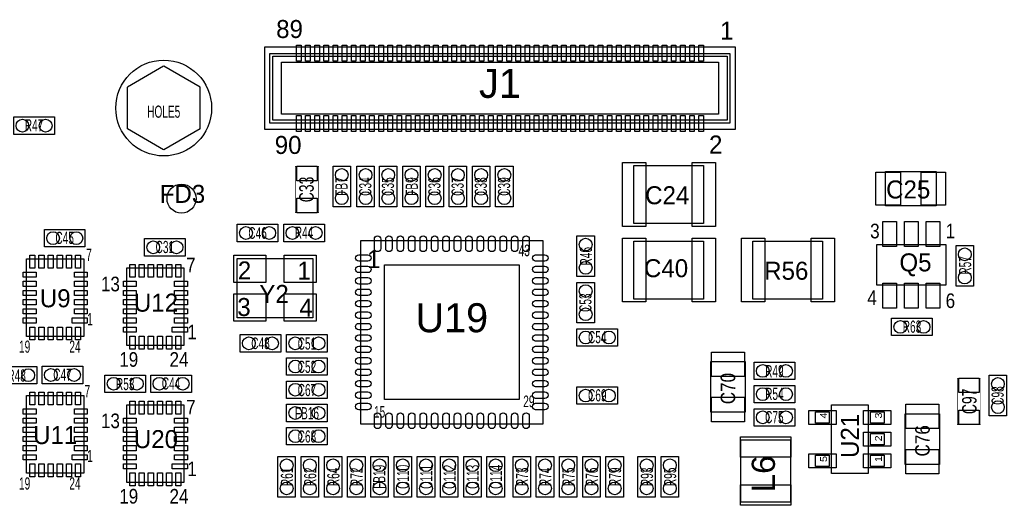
# Model space of a CAD drawing. Extents: x 12 to 131, y 89 to 179.
# Tile 3 of 7: x 41 to 84, y 115 to 136. Entities that reach past the tile are written whole.
import ezdxf
from ezdxf.enums import TextEntityAlignment as Align

# ---------------------------------------------------------------- set-up
doc = ezdxf.new("R2010")
doc.units = 0
for name, color, linetype in [('PG_ASSEMBLY_TOP', 253, 'CONTINUOUS'), ('PIN_BOTTOM', 211, 'CONTINUOUS'), ('PIN_TOP', 173, 'CONTINUOUS'), ('RD_ASSEMBLY_TOP', 2, 'CONTINUOUS')]:
    doc.layers.add(name, color=color, linetype=linetype)

msp = doc.modelspace()

# ---------------------------------------------------------------- linework, layer by layer
at = {"layer": 'PG_ASSEMBLY_TOP'}
for points in [[(71.828406, 135.251698), (51.228498, 135.251698), (51.228498, 131.671822), (71.828406, 131.671822), (71.828406, 135.251698)], [(71.59244, 131.93776), (51.464464, 131.93776), (51.464464, 134.98576), (71.59244, 134.98576), (71.59244, 131.93776)], [(71.46544, 132.06476), (51.591464, 132.06476), (51.591464, 134.85876), (71.46544, 134.85876), (71.46544, 132.06476), (71.33844, 132.06476)], [(46.817788, 134.42188), (45.234098, 133.50748)], [(48.409098, 133.50748), (46.825154, 134.42188)], [(71.08444, 132.31876), (51.972464, 132.31876), (51.972464, 134.60476), (71.08444, 134.60476), (71.08444, 132.31876)], [(45.234098, 131.67868), (45.234098, 133.50748)], [(48.409098, 131.67868), (48.409098, 133.50748)], [(42.036492, 131.441698), (40.258492, 131.441698), (40.258492, 132.203698), (42.036492, 132.203698), (42.036492, 131.441698)], [(46.817788, 130.76428), (45.234098, 131.67868)], [(48.409098, 131.67868), (46.825408, 130.76428)], [(54.991, 130.048), (54.991, 128.27), (54.229, 128.27), (54.229, 130.048), (54.991, 130.048)], [(56.0324, 130.048), (56.0324, 128.27), (55.2704, 128.27), (55.2704, 130.048), (56.0324, 130.048)], [(57.023, 130.048), (57.023, 128.27), (56.261, 128.27), (56.261, 130.048), (57.023, 130.048)], [(57.277, 128.27), (57.277, 130.048), (58.039, 130.048), (58.039, 128.27), (57.277, 128.27)], [(59.055, 130.048), (59.055, 128.27), (58.293, 128.27), (58.293, 130.048), (59.055, 130.048)], [(60.071, 130.048), (60.071, 128.27), (59.309, 128.27), (59.309, 130.048), (60.071, 130.048)], [(61.087, 130.048), (61.087, 128.27), (60.325, 128.27), (60.325, 130.048), (61.087, 130.048)], [(62.103, 130.048), (62.103, 128.27), (61.341, 128.27), (61.341, 130.048), (62.103, 130.048)], [(78.3971, 129.81178), (80.6069, 129.81178), (80.6069, 128.31318), (78.3971, 128.31318), (78.3971, 129.81178)], [(50.038, 127.508), (51.816, 127.508), (51.816, 126.746), (50.038, 126.746), (50.038, 127.508)], [(53.848, 126.746), (52.07, 126.746), (52.07, 127.508), (53.848, 127.508), (53.848, 126.746)], [(43.377104, 126.520194), (41.599104, 126.520194), (41.599104, 127.282194), (43.377104, 127.282194), (43.377104, 126.520194)], [(47.759112, 126.120398), (45.981112, 126.120398), (45.981112, 126.882398), (47.759112, 126.882398), (47.759112, 126.120398)], [(55.4228, 118.7831), (63.4238, 118.7831), (63.4238, 126.7841), (55.4228, 126.7841), (55.4228, 118.7831)], [(64.897, 125.222), (64.897, 127), (65.659, 127), (65.659, 125.222), (64.897, 125.222)], [(81.052416, 126.61011), (78.002384, 126.61011), (78.002384, 124.86005), (81.052416, 124.86005), (81.052416, 126.61011)], [(81.4832, 124.79528), (81.4832, 126.57328), (82.2452, 126.57328), (82.2452, 124.79528), (81.4832, 124.79528)], [(43.324526, 126.001018), (43.324526, 122.600974), (40.824658, 122.600974), (40.824658, 126.001018), (43.324526, 126.001018)], [(47.706534, 125.601222), (47.706534, 122.201178), (45.206666, 122.201178), (45.206666, 125.601222), (47.706534, 125.601222)], [(65.659, 124.968), (65.659, 123.19), (64.897, 123.19), (64.897, 124.968), (65.659, 124.968)], [(80.4418, 122.63628), (78.6638, 122.63628), (78.6638, 123.39828), (80.4418, 123.39828), (80.4418, 122.63628)], [(66.675, 122.174), (64.897, 122.174), (64.897, 122.936), (66.675, 122.936), (66.675, 122.174)], [(51.943, 121.92), (50.165, 121.92), (50.165, 122.682), (51.943, 122.682), (51.943, 121.92)], [(52.197, 122.682), (53.975, 122.682), (53.975, 121.92), (52.197, 121.92), (52.197, 122.682)], [(52.197, 121.666), (53.975, 121.666), (53.975, 120.904), (52.197, 120.904), (52.197, 121.666)], [(70.7517, 119.2911), (70.7517, 121.5009), (72.2503, 121.5009), (72.2503, 119.2911), (70.7517, 119.2911)], [(72.644, 121.47296), (74.422, 121.47296), (74.422, 120.71096), (72.644, 120.71096), (72.644, 121.47296)], [(39.497, 121.287032), (41.275, 121.287032), (41.275, 120.525032), (39.497, 120.525032), (39.497, 121.287032)], [(43.2816, 120.534938), (41.5036, 120.534938), (41.5036, 121.296938), (43.2816, 121.296938), (43.2816, 120.534938)], [(44.2468, 120.91289), (46.0248, 120.91289), (46.0248, 120.15089), (44.2468, 120.15089), (44.2468, 120.91289)], [(48.0314, 120.15089), (46.2534, 120.15089), (46.2534, 120.91289), (48.0314, 120.91289), (48.0314, 120.15089)], [(52.197, 120.65), (53.975, 120.65), (53.975, 119.888), (52.197, 119.888), (52.197, 120.65)], [(83.693, 120.904), (83.693, 119.126), (82.931, 119.126), (82.931, 120.904), (83.693, 120.904)], [(66.675, 119.634), (64.897, 119.634), (64.897, 120.396), (66.675, 120.396), (66.675, 119.634)], [(74.422, 119.69496), (72.644, 119.69496), (72.644, 120.45696), (74.422, 120.45696), (74.422, 119.69496)], [(43.324526, 120.015762), (43.324526, 116.615718), (40.824658, 116.615718), (40.824658, 120.015762), (43.324526, 120.015762)], [(47.706534, 119.615712), (47.706534, 116.215668), (45.206666, 116.215668), (45.206666, 119.615712), (47.706534, 119.615712)], [(52.197, 119.634), (53.975, 119.634), (53.975, 118.872), (52.197, 118.872), (52.197, 119.634)], [(74.422, 118.67896), (72.644, 118.67896), (72.644, 119.44096), (74.422, 119.44096), (74.422, 118.67896)], [(79.2607, 117.0051), (79.2607, 119.2149), (80.7593, 119.2149), (80.7593, 117.0051), (79.2607, 117.0051)], [(52.197, 118.618), (53.975, 118.618), (53.975, 117.856), (52.197, 117.856), (52.197, 118.618)], [(74.252074, 115.36299), (74.252074, 118.06301), (72.05218, 118.06301), (72.05218, 115.36299), (74.252074, 115.36299)], [(51.816, 115.57), (51.816, 117.348), (52.578, 117.348), (52.578, 115.57), (51.816, 115.57)], [(52.832, 115.57), (52.832, 117.348), (53.594, 117.348), (53.594, 115.57), (52.832, 115.57)], [(53.848, 115.57), (53.848, 117.348), (54.61, 117.348), (54.61, 115.57), (53.848, 115.57)], [(54.864, 115.57), (54.864, 117.348), (55.626, 117.348), (55.626, 115.57), (54.864, 115.57)], [(56.642, 117.348), (56.642, 115.57), (55.88, 115.57), (55.88, 117.348), (56.642, 117.348)], [(56.896, 115.57), (56.896, 117.348), (57.658, 117.348), (57.658, 115.57), (56.896, 115.57)], [(57.912, 115.57), (57.912, 117.348), (58.674, 117.348), (58.674, 115.57), (57.912, 115.57)], [(58.928, 115.57), (58.928, 117.348), (59.69, 117.348), (59.69, 115.57), (58.928, 115.57)], [(59.944, 115.57), (59.944, 117.348), (60.706, 117.348), (60.706, 115.57), (59.944, 115.57)], [(60.96, 115.57), (60.96, 117.348), (61.722, 117.348), (61.722, 115.57), (60.96, 115.57)], [(62.103, 115.57), (62.103, 117.348), (62.865, 117.348), (62.865, 115.57), (62.103, 115.57)], [(63.119, 115.57), (63.119, 117.348), (63.881, 117.348), (63.881, 115.57), (63.119, 115.57)], [(64.135, 115.57), (64.135, 117.348), (64.897, 117.348), (64.897, 115.57), (64.135, 115.57)], [(65.151, 115.57), (65.151, 117.348), (65.913, 117.348), (65.913, 115.57), (65.151, 115.57)], [(66.167, 115.57), (66.167, 117.348), (66.929, 117.348), (66.929, 115.57), (66.167, 115.57)], [(67.564, 115.57), (67.564, 117.348), (68.326, 117.348), (68.326, 115.57), (67.564, 115.57)], [(68.58, 115.57), (68.58, 117.348), (69.342, 117.348), (69.342, 115.57), (68.58, 115.57)]]:
    msp.add_lwpolyline(points, dxfattribs=at)
for points in [[(70.4342, 130.07848), (70.4342, 127.53848), (67.3862, 127.53848), (67.3862, 130.07848)], [(70.4342, 126.77648), (70.4342, 124.23648), (67.3862, 124.23648), (67.3862, 126.77648)], [(75.6412, 126.77648), (75.6412, 124.23648), (72.5932, 124.23648), (72.5932, 126.77648)], [(53.34, 126.0094), (53.34, 123.4186), (50.038, 123.4186), (50.038, 126.0094)], [(75.935078, 118.810024), (75.334876, 118.810024), (75.334876, 119.309896), (75.935078, 119.309896)], [(77.6351, 116.609876), (76.0349, 116.609876), (76.0349, 119.610124), (77.6351, 119.610124)], [(78.335124, 118.810024), (77.734922, 118.810024), (77.734922, 119.309896), (78.335124, 119.309896)], [(78.335124, 117.860064), (77.734922, 117.860064), (77.734922, 118.359936), (78.335124, 118.359936)], [(75.935078, 116.910104), (75.334876, 116.910104), (75.334876, 117.409976), (75.935078, 117.409976)], [(78.335124, 116.910104), (77.734922, 116.910104), (77.734922, 117.409976), (78.335124, 117.409976)]]:
    msp.add_lwpolyline(points, close=True, dxfattribs=at)
at = {"layer": 'PG_ASSEMBLY_TOP', "const_width": 0.0254}
for points in [[(52.578, 128.016), (52.578, 130.048), (53.594, 130.048), (53.594, 128.016), (52.578, 128.016)], [(82.55, 120.777), (82.55, 118.745), (81.534, 118.745), (81.534, 120.777), (82.55, 120.777)]]:
    msp.add_lwpolyline(points, dxfattribs=at)
at = {"layer": 'PIN_BOTTOM'}
msp.add_circle((46.821598, 132.59308), 2.0955, dxfattribs=at)
at = {"layer": 'PIN_TOP'}
for points in [[(52.828317, 135.351774), (52.828317, 134.65175), (52.628419, 134.65175), (52.628419, 135.351774)], [(53.228367, 135.351774), (53.228367, 134.65175), (53.028469, 134.65175), (53.028469, 135.351774)], [(53.628417, 135.351774), (53.628417, 134.65175), (53.428519, 134.65175), (53.428519, 135.351774)], [(54.028467, 135.351774), (54.028467, 134.65175), (53.828569, 134.65175), (53.828569, 135.351774)], [(54.428517, 135.351774), (54.428517, 134.65175), (54.228619, 134.65175), (54.228619, 135.351774)], [(54.828313, 135.351774), (54.828313, 134.65175), (54.628415, 134.65175), (54.628415, 135.351774)], [(55.228363, 135.351774), (55.228363, 134.65175), (55.028465, 134.65175), (55.028465, 135.351774)], [(55.628413, 135.351774), (55.628413, 134.65175), (55.428515, 134.65175), (55.428515, 135.351774)], [(56.028463, 135.351774), (56.028463, 134.65175), (55.828565, 134.65175), (55.828565, 135.351774)], [(56.428513, 135.351774), (56.428513, 134.65175), (56.228615, 134.65175), (56.228615, 135.351774)], [(56.828309, 135.351774), (56.828309, 134.65175), (56.628411, 134.65175), (56.628411, 135.351774)], [(57.228359, 135.351774), (57.228359, 134.65175), (57.028461, 134.65175), (57.028461, 135.351774)], [(57.628409, 135.351774), (57.628409, 134.65175), (57.428511, 134.65175), (57.428511, 135.351774)], [(58.028459, 135.351774), (58.028459, 134.65175), (57.828561, 134.65175), (57.828561, 135.351774)], [(58.428509, 135.351774), (58.428509, 134.65175), (58.228611, 134.65175), (58.228611, 135.351774)], [(58.828305, 135.351774), (58.828305, 134.65175), (58.628407, 134.65175), (58.628407, 135.351774)], [(59.228355, 135.351774), (59.228355, 134.65175), (59.028457, 134.65175), (59.028457, 135.351774)], [(59.628405, 135.351774), (59.628405, 134.65175), (59.428507, 134.65175), (59.428507, 135.351774)], [(60.028455, 135.351774), (60.028455, 134.65175), (59.828557, 134.65175), (59.828557, 135.351774)], [(60.428505, 135.351774), (60.428505, 134.65175), (60.228607, 134.65175), (60.228607, 135.351774)], [(60.828301, 135.351774), (60.828301, 134.65175), (60.628403, 134.65175), (60.628403, 135.351774)], [(61.228351, 135.351774), (61.228351, 134.65175), (61.028453, 134.65175), (61.028453, 135.351774)], [(61.628401, 135.351774), (61.628401, 134.65175), (61.428503, 134.65175), (61.428503, 135.351774)], [(62.028451, 135.351774), (62.028451, 134.65175), (61.828553, 134.65175), (61.828553, 135.351774)], [(62.428501, 135.351774), (62.428501, 134.65175), (62.228603, 134.65175), (62.228603, 135.351774)], [(62.828297, 135.351774), (62.828297, 134.65175), (62.628399, 134.65175), (62.628399, 135.351774)], [(63.228347, 135.351774), (63.228347, 134.65175), (63.028449, 134.65175), (63.028449, 135.351774)], [(63.628397, 135.351774), (63.628397, 134.65175), (63.428499, 134.65175), (63.428499, 135.351774)], [(64.028447, 135.351774), (64.028447, 134.65175), (63.828549, 134.65175), (63.828549, 135.351774)], [(64.428497, 135.351774), (64.428497, 134.65175), (64.228599, 134.65175), (64.228599, 135.351774)], [(64.828293, 135.351774), (64.828293, 134.65175), (64.628395, 134.65175), (64.628395, 135.351774)], [(65.228343, 135.351774), (65.228343, 134.65175), (65.028445, 134.65175), (65.028445, 135.351774)], [(65.628393, 135.351774), (65.628393, 134.65175), (65.428495, 134.65175), (65.428495, 135.351774)], [(66.028443, 135.351774), (66.028443, 134.65175), (65.828545, 134.65175), (65.828545, 135.351774)], [(66.428493, 135.351774), (66.428493, 134.65175), (66.228595, 134.65175), (66.228595, 135.351774)], [(66.828289, 135.351774), (66.828289, 134.65175), (66.628391, 134.65175), (66.628391, 135.351774)], [(67.228339, 135.351774), (67.228339, 134.65175), (67.028441, 134.65175), (67.028441, 135.351774)], [(67.628389, 135.351774), (67.628389, 134.65175), (67.428491, 134.65175), (67.428491, 135.351774)], [(68.028439, 135.351774), (68.028439, 134.65175), (67.828541, 134.65175), (67.828541, 135.351774)], [(68.428489, 135.351774), (68.428489, 134.65175), (68.228591, 134.65175), (68.228591, 135.351774)], [(68.828285, 135.351774), (68.828285, 134.65175), (68.628387, 134.65175), (68.628387, 135.351774)], [(69.228335, 135.351774), (69.228335, 134.65175), (69.028437, 134.65175), (69.028437, 135.351774)], [(69.628385, 135.351774), (69.628385, 134.65175), (69.428487, 134.65175), (69.428487, 135.351774)], [(70.028435, 135.351774), (70.028435, 134.65175), (69.828537, 134.65175), (69.828537, 135.351774)], [(70.428485, 135.351774), (70.428485, 134.65175), (70.228587, 134.65175), (70.228587, 135.351774)], [(52.828317, 132.27177), (52.828317, 131.571746), (52.628419, 131.571746), (52.628419, 132.27177)], [(53.228367, 132.27177), (53.228367, 131.571746), (53.028469, 131.571746), (53.028469, 132.27177)], [(53.628417, 132.27177), (53.628417, 131.571746), (53.428519, 131.571746), (53.428519, 132.27177)], [(54.028467, 132.27177), (54.028467, 131.571746), (53.828569, 131.571746), (53.828569, 132.27177)], [(54.428517, 132.27177), (54.428517, 131.571746), (54.228619, 131.571746), (54.228619, 132.27177)], [(54.828313, 132.27177), (54.828313, 131.571746), (54.628415, 131.571746), (54.628415, 132.27177)], [(55.228363, 132.27177), (55.228363, 131.571746), (55.028465, 131.571746), (55.028465, 132.27177)], [(55.628413, 132.27177), (55.628413, 131.571746), (55.428515, 131.571746), (55.428515, 132.27177)], [(56.028463, 132.27177), (56.028463, 131.571746), (55.828565, 131.571746), (55.828565, 132.27177)], [(56.428513, 132.27177), (56.428513, 131.571746), (56.228615, 131.571746), (56.228615, 132.27177)], [(56.828309, 132.27177), (56.828309, 131.571746), (56.628411, 131.571746), (56.628411, 132.27177)], [(57.228359, 132.27177), (57.228359, 131.571746), (57.028461, 131.571746), (57.028461, 132.27177)], [(57.628409, 132.27177), (57.628409, 131.571746), (57.428511, 131.571746), (57.428511, 132.27177)], [(58.028459, 132.27177), (58.028459, 131.571746), (57.828561, 131.571746), (57.828561, 132.27177)], [(58.428509, 132.27177), (58.428509, 131.571746), (58.228611, 131.571746), (58.228611, 132.27177)], [(58.828305, 132.27177), (58.828305, 131.571746), (58.628407, 131.571746), (58.628407, 132.27177)], [(59.228355, 132.27177), (59.228355, 131.571746), (59.028457, 131.571746), (59.028457, 132.27177)], [(59.628405, 132.27177), (59.628405, 131.571746), (59.428507, 131.571746), (59.428507, 132.27177)], [(60.028455, 132.27177), (60.028455, 131.571746), (59.828557, 131.571746), (59.828557, 132.27177)], [(60.428505, 132.27177), (60.428505, 131.571746), (60.228607, 131.571746), (60.228607, 132.27177)], [(60.828301, 132.27177), (60.828301, 131.571746), (60.628403, 131.571746), (60.628403, 132.27177)], [(61.228351, 132.27177), (61.228351, 131.571746), (61.028453, 131.571746), (61.028453, 132.27177)], [(61.628401, 132.27177), (61.628401, 131.571746), (61.428503, 131.571746), (61.428503, 132.27177)], [(62.028451, 132.27177), (62.028451, 131.571746), (61.828553, 131.571746), (61.828553, 132.27177)], [(62.428501, 132.27177), (62.428501, 131.571746), (62.228603, 131.571746), (62.228603, 132.27177)], [(62.828297, 132.27177), (62.828297, 131.571746), (62.628399, 131.571746), (62.628399, 132.27177)], [(63.228347, 132.27177), (63.228347, 131.571746), (63.028449, 131.571746), (63.028449, 132.27177)], [(63.628397, 132.27177), (63.628397, 131.571746), (63.428499, 131.571746), (63.428499, 132.27177)], [(64.028447, 132.27177), (64.028447, 131.571746), (63.828549, 131.571746), (63.828549, 132.27177)], [(64.428497, 132.27177), (64.428497, 131.571746), (64.228599, 131.571746), (64.228599, 132.27177)], [(64.828293, 132.27177), (64.828293, 131.571746), (64.628395, 131.571746), (64.628395, 132.27177)], [(65.228343, 132.27177), (65.228343, 131.571746), (65.028445, 131.571746), (65.028445, 132.27177)], [(65.628393, 132.27177), (65.628393, 131.571746), (65.428495, 131.571746), (65.428495, 132.27177)], [(66.028443, 132.27177), (66.028443, 131.571746), (65.828545, 131.571746), (65.828545, 132.27177)], [(66.428493, 132.27177), (66.428493, 131.571746), (66.228595, 131.571746), (66.228595, 132.27177)], [(66.828289, 132.27177), (66.828289, 131.571746), (66.628391, 131.571746), (66.628391, 132.27177)], [(67.228339, 132.27177), (67.228339, 131.571746), (67.028441, 131.571746), (67.028441, 132.27177)], [(67.628389, 132.27177), (67.628389, 131.571746), (67.428491, 131.571746), (67.428491, 132.27177)], [(68.028439, 132.27177), (68.028439, 131.571746), (67.828541, 131.571746), (67.828541, 132.27177)], [(68.428489, 132.27177), (68.428489, 131.571746), (68.228591, 131.571746), (68.228591, 132.27177)], [(68.828285, 132.27177), (68.828285, 131.571746), (68.628387, 131.571746), (68.628387, 132.27177)], [(69.228335, 132.27177), (69.228335, 131.571746), (69.028437, 131.571746), (69.028437, 132.27177)], [(69.628385, 132.27177), (69.628385, 131.571746), (69.428487, 131.571746), (69.428487, 132.27177)], [(70.028435, 132.27177), (70.028435, 131.571746), (69.828537, 131.571746), (69.828537, 132.27177)], [(70.428485, 132.27177), (70.428485, 131.571746), (70.228587, 131.571746), (70.228587, 132.27177)], [(67.9069, 130.20548), (67.9069, 127.41148), (66.8909, 127.41148), (66.8909, 130.20548)], [(70.9549, 130.20548), (70.9549, 127.41148), (69.9389, 127.41148), (69.9389, 130.20548)], [(52.6415, 130.048), (53.5305, 130.048), (53.5305, 129.413), (52.6415, 129.413)], [(77.978, 128.33858), (77.978, 129.78638), (79.0448, 129.78638), (79.0448, 128.33858)], [(79.9592, 128.33858), (79.9592, 129.78638), (81.026, 129.78638), (81.026, 128.33858)], [(52.6415, 128.651), (53.5305, 128.651), (53.5305, 128.016), (52.6415, 128.016)], [(78.87716, 127.635), (78.87716, 126.53518), (78.27772, 126.53518), (78.27772, 127.635)], [(79.82712, 127.635), (79.82712, 126.53518), (79.22768, 126.53518), (79.22768, 127.635)], [(80.77708, 127.635), (80.77708, 126.53518), (80.17764, 126.53518), (80.17764, 127.635)], [(67.9069, 126.90348), (67.9069, 124.10948), (66.8909, 124.10948), (66.8909, 126.90348)], [(70.9549, 126.90348), (70.9549, 124.10948), (69.9389, 124.10948), (69.9389, 126.90348)], [(73.1139, 126.90348), (73.1139, 124.10948), (72.0979, 124.10948), (72.0979, 126.90348)], [(76.1619, 126.90348), (76.1619, 124.10948), (75.1459, 124.10948), (75.1459, 126.90348)], [(41.187116, 126.151005), (41.187116, 125.587887), (40.962072, 125.587887), (40.962072, 126.151005)], [(41.587166, 126.151005), (41.587166, 125.587887), (41.362122, 125.587887), (41.362122, 126.151005)], [(41.987216, 126.151005), (41.987216, 125.587887), (41.762172, 125.587887), (41.762172, 126.151005)], [(42.387012, 126.151005), (42.387012, 125.587887), (42.161968, 125.587887), (42.161968, 126.151005)], [(42.787062, 126.151005), (42.787062, 125.587887), (42.562018, 125.587887), (42.562018, 126.151005)], [(43.187112, 126.151005), (43.187112, 125.587887), (42.962068, 125.587887), (42.962068, 126.151005)], [(51.2826, 126.1618), (51.2826, 124.968), (49.8856, 124.968), (49.8856, 126.1618)], [(53.4924, 126.1618), (53.4924, 124.968), (52.0954, 124.968), (52.0954, 126.1618)], [(40.674417, 125.413516), (41.237535, 125.413516), (41.237535, 125.188472), (40.674417, 125.188472)], [(43.474767, 125.188472), (42.911649, 125.188472), (42.911649, 125.413516), (43.474767, 125.413516)], [(45.569124, 125.751209), (45.569124, 125.188091), (45.34408, 125.188091), (45.34408, 125.751209)], [(45.969174, 125.751209), (45.969174, 125.188091), (45.74413, 125.188091), (45.74413, 125.751209)], [(46.369224, 125.751209), (46.369224, 125.188091), (46.14418, 125.188091), (46.14418, 125.751209)], [(46.76902, 125.751209), (46.76902, 125.188091), (46.543976, 125.188091), (46.543976, 125.751209)], [(47.16907, 125.751209), (47.16907, 125.188091), (46.944026, 125.188091), (46.944026, 125.751209)], [(47.56912, 125.751209), (47.56912, 125.188091), (47.344076, 125.188091), (47.344076, 125.751209)], [(56.4769, 119.8372), (56.4769, 125.73), (62.3697, 125.73), (62.3697, 119.8372)], [(40.674417, 125.013466), (41.237535, 125.013466), (41.237535, 124.788422), (40.674417, 124.788422)], [(43.474767, 124.788422), (42.911649, 124.788422), (42.911649, 125.013466), (43.474767, 125.013466)], [(45.056425, 125.01372), (45.619543, 125.01372), (45.619543, 124.788676), (45.056425, 124.788676)], [(47.856775, 124.788676), (47.293657, 124.788676), (47.293657, 125.01372), (47.856775, 125.01372)], [(78.87716, 124.93498), (78.87716, 123.83516), (78.27772, 123.83516), (78.27772, 124.93498)], [(79.82712, 124.93498), (79.82712, 123.83516), (79.22768, 123.83516), (79.22768, 124.93498)], [(80.77708, 124.93498), (80.77708, 123.83516), (80.17764, 123.83516), (80.17764, 124.93498)], [(40.674417, 124.613416), (41.237535, 124.613416), (41.237535, 124.388372), (40.674417, 124.388372)], [(43.474767, 124.388372), (42.911649, 124.388372), (42.911649, 124.613416), (43.474767, 124.613416)], [(45.056425, 124.61367), (45.619543, 124.61367), (45.619543, 124.388626), (45.056425, 124.388626)], [(47.856775, 124.388626), (47.293657, 124.388626), (47.293657, 124.61367), (47.856775, 124.61367)], [(40.674417, 124.21362), (41.237535, 124.21362), (41.237535, 123.988576), (40.674417, 123.988576)], [(43.474767, 123.988576), (42.911649, 123.988576), (42.911649, 124.21362), (43.474767, 124.21362)], [(45.056425, 124.21362), (45.619543, 124.21362), (45.619543, 123.988576), (45.056425, 123.988576)], [(47.856775, 123.988576), (47.293657, 123.988576), (47.293657, 124.21362), (47.856775, 124.21362)], [(51.2826, 124.46), (51.2826, 123.2662), (49.8856, 123.2662), (49.8856, 124.46)], [(53.4924, 124.46), (53.4924, 123.2662), (52.0954, 123.2662), (52.0954, 124.46)], [(40.674417, 123.81357), (41.237535, 123.81357), (41.237535, 123.588526), (40.674417, 123.588526)], [(43.474767, 123.588526), (42.911649, 123.588526), (42.911649, 123.81357), (43.474767, 123.81357)], [(45.056425, 123.813824), (45.619543, 123.813824), (45.619543, 123.58878), (45.056425, 123.58878)], [(47.856775, 123.58878), (47.293657, 123.58878), (47.293657, 123.813824), (47.856775, 123.813824)], [(40.674417, 123.41352), (41.237535, 123.41352), (41.237535, 123.188476), (40.674417, 123.188476)], [(43.47464, 123.188476), (42.8117, 123.188476), (42.8117, 123.41352), (43.47464, 123.41352)], [(45.056425, 123.413774), (45.619543, 123.413774), (45.619543, 123.18873), (45.056425, 123.18873)], [(47.856775, 123.18873), (47.293657, 123.18873), (47.293657, 123.413774), (47.856775, 123.413774)], [(40.962072, 122.45086), (40.962072, 123.013978), (41.187116, 123.013978), (41.187116, 122.45086)], [(41.362122, 122.45086), (41.362122, 123.013978), (41.587166, 123.013978), (41.587166, 122.45086)], [(41.762172, 122.45086), (41.762172, 123.013978), (41.987216, 123.013978), (41.987216, 122.45086)], [(42.161968, 122.45086), (42.161968, 123.013978), (42.387012, 123.013978), (42.387012, 122.45086)], [(42.562018, 122.45086), (42.562018, 123.013978), (42.787062, 123.013978), (42.787062, 122.45086)], [(42.962068, 122.45086), (42.962068, 123.013978), (43.187112, 123.013978), (43.187112, 122.45086)], [(45.056425, 123.013724), (45.619543, 123.013724), (45.619543, 122.78868), (45.056425, 122.78868)], [(47.856648, 122.78868), (47.193708, 122.78868), (47.193708, 123.013724), (47.856648, 123.013724)], [(45.34408, 122.051064), (45.34408, 122.614182), (45.569124, 122.614182), (45.569124, 122.051064)], [(45.74413, 122.051064), (45.74413, 122.614182), (45.969174, 122.614182), (45.969174, 122.051064)], [(46.14418, 122.051064), (46.14418, 122.614182), (46.369224, 122.614182), (46.369224, 122.051064)], [(46.543976, 122.051064), (46.543976, 122.614182), (46.76902, 122.614182), (46.76902, 122.051064)], [(46.944026, 122.051064), (46.944026, 122.614182), (47.16907, 122.614182), (47.16907, 122.051064)], [(47.344076, 122.051064), (47.344076, 122.614182), (47.56912, 122.614182), (47.56912, 122.051064)], [(72.2249, 120.8532), (70.7771, 120.8532), (70.7771, 121.92), (72.2249, 121.92)], [(82.4865, 120.142), (81.5975, 120.142), (81.5975, 120.777), (82.4865, 120.777)], [(41.187116, 120.165749), (41.187116, 119.602631), (40.962072, 119.602631), (40.962072, 120.165749)], [(41.587166, 120.165749), (41.587166, 119.602631), (41.362122, 119.602631), (41.362122, 120.165749)], [(41.987216, 120.165749), (41.987216, 119.602631), (41.762172, 119.602631), (41.762172, 120.165749)], [(42.387012, 120.165749), (42.387012, 119.602631), (42.161968, 119.602631), (42.161968, 120.165749)], [(42.787062, 120.165749), (42.787062, 119.602631), (42.562018, 119.602631), (42.562018, 120.165749)], [(43.187112, 120.165749), (43.187112, 119.602631), (42.962068, 119.602631), (42.962068, 120.165749)], [(45.569124, 119.765699), (45.569124, 119.202581), (45.34408, 119.202581), (45.34408, 119.765699)], [(45.969174, 119.765699), (45.969174, 119.202581), (45.74413, 119.202581), (45.74413, 119.765699)], [(46.369224, 119.765699), (46.369224, 119.202581), (46.14418, 119.202581), (46.14418, 119.765699)], [(46.76902, 119.765699), (46.76902, 119.202581), (46.543976, 119.202581), (46.543976, 119.765699)], [(47.16907, 119.765699), (47.16907, 119.202581), (46.944026, 119.202581), (46.944026, 119.765699)], [(47.56912, 119.765699), (47.56912, 119.202581), (47.344076, 119.202581), (47.344076, 119.765699)], [(72.2249, 118.872), (70.7771, 118.872), (70.7771, 119.9388), (72.2249, 119.9388)], [(40.674417, 119.42826), (41.237535, 119.42826), (41.237535, 119.203216), (40.674417, 119.203216)], [(43.474767, 119.203216), (42.911649, 119.203216), (42.911649, 119.42826), (43.474767, 119.42826)], [(76.232004, 118.75516), (75.038204, 118.75516), (75.038204, 119.36476), (76.232004, 119.36476)], [(78.631796, 118.75516), (77.437996, 118.75516), (77.437996, 119.36476), (78.631796, 119.36476)], [(80.7339, 118.5672), (79.2861, 118.5672), (79.2861, 119.634), (80.7339, 119.634)], [(82.4865, 118.745), (81.5975, 118.745), (81.5975, 119.38), (82.4865, 119.38)], [(40.674417, 119.02821), (41.237535, 119.02821), (41.237535, 118.803166), (40.674417, 118.803166)], [(43.474767, 118.803166), (42.911649, 118.803166), (42.911649, 119.02821), (43.474767, 119.02821)], [(45.056425, 119.02821), (45.619543, 119.02821), (45.619543, 118.803166), (45.056425, 118.803166)], [(47.856775, 118.803166), (47.293657, 118.803166), (47.293657, 119.02821), (47.856775, 119.02821)], [(40.674417, 118.62816), (41.237535, 118.62816), (41.237535, 118.403116), (40.674417, 118.403116)], [(43.474767, 118.403116), (42.911649, 118.403116), (42.911649, 118.62816), (43.474767, 118.62816)], [(45.056425, 118.62816), (45.619543, 118.62816), (45.619543, 118.403116), (45.056425, 118.403116)], [(47.856775, 118.403116), (47.293657, 118.403116), (47.293657, 118.62816), (47.856775, 118.62816)], [(40.674417, 118.228364), (41.237535, 118.228364), (41.237535, 118.00332), (40.674417, 118.00332)], [(43.474767, 118.00332), (42.911649, 118.00332), (42.911649, 118.228364), (43.474767, 118.228364)], [(45.056425, 118.22811), (45.619543, 118.22811), (45.619543, 118.003066), (45.056425, 118.003066)], [(47.856775, 118.003066), (47.293657, 118.003066), (47.293657, 118.22811), (47.856775, 118.22811)], [(74.251947, 117.313075), (72.052053, 117.313075), (72.052053, 118.212997), (74.251947, 118.212997)], [(78.631796, 117.8052), (77.437996, 117.8052), (77.437996, 118.4148), (78.631796, 118.4148)], [(40.674417, 117.828314), (41.237535, 117.828314), (41.237535, 117.60327), (40.674417, 117.60327)], [(43.474767, 117.60327), (42.911649, 117.60327), (42.911649, 117.828314), (43.474767, 117.828314)], [(45.056425, 117.828314), (45.619543, 117.828314), (45.619543, 117.60327), (45.056425, 117.60327)], [(47.856775, 117.60327), (47.293657, 117.60327), (47.293657, 117.828314), (47.856775, 117.828314)], [(80.7339, 116.586), (79.2861, 116.586), (79.2861, 117.6528), (80.7339, 117.6528)], [(40.674417, 117.428264), (41.237535, 117.428264), (41.237535, 117.20322), (40.674417, 117.20322)], [(43.47464, 117.20322), (42.8117, 117.20322), (42.8117, 117.428264), (43.47464, 117.428264)], [(45.056425, 117.428264), (45.619543, 117.428264), (45.619543, 117.20322), (45.056425, 117.20322)], [(47.856775, 117.20322), (47.293657, 117.20322), (47.293657, 117.428264), (47.856775, 117.428264)], [(76.232004, 116.85524), (75.038204, 116.85524), (75.038204, 117.46484), (76.232004, 117.46484)], [(78.631796, 116.85524), (77.437996, 116.85524), (77.437996, 117.46484), (78.631796, 117.46484)], [(40.962072, 116.465604), (40.962072, 117.028722), (41.187116, 117.028722), (41.187116, 116.465604)], [(41.362122, 116.465604), (41.362122, 117.028722), (41.587166, 117.028722), (41.587166, 116.465604)], [(41.762172, 116.465604), (41.762172, 117.028722), (41.987216, 117.028722), (41.987216, 116.465604)], [(42.161968, 116.465604), (42.161968, 117.028722), (42.387012, 117.028722), (42.387012, 116.465604)], [(42.562018, 116.465604), (42.562018, 117.028722), (42.787062, 117.028722), (42.787062, 116.465604)], [(42.962068, 116.465604), (42.962068, 117.028722), (43.187112, 117.028722), (43.187112, 116.465604)], [(45.056425, 117.028214), (45.619543, 117.028214), (45.619543, 116.80317), (45.056425, 116.80317)], [(47.856648, 116.80317), (47.193708, 116.80317), (47.193708, 117.028214), (47.856648, 117.028214)], [(45.34408, 116.065554), (45.34408, 116.628672), (45.569124, 116.628672), (45.569124, 116.065554)], [(45.74413, 116.065554), (45.74413, 116.628672), (45.969174, 116.628672), (45.969174, 116.065554)], [(46.14418, 116.065554), (46.14418, 116.628672), (46.369224, 116.628672), (46.369224, 116.065554)], [(46.543976, 116.065554), (46.543976, 116.628672), (46.76902, 116.628672), (46.76902, 116.065554)], [(46.944026, 116.065554), (46.944026, 116.628672), (47.16907, 116.628672), (47.16907, 116.065554)], [(47.344076, 116.065554), (47.344076, 116.628672), (47.56912, 116.628672), (47.56912, 116.065554)], [(74.251947, 115.213003), (72.052053, 115.213003), (72.052053, 116.112925), (74.251947, 116.112925)]]:
    msp.add_lwpolyline(points, close=True, dxfattribs=at)
for points in [[(56.31434, 126.85776), (56.31434, 126.45136, -1), (56.03494, 126.45136), (56.03494, 126.85776, -1)], [(56.81218, 126.85776), (56.81218, 126.45136, -1), (56.53278, 126.45136), (56.53278, 126.85776, -1)], [(57.31256, 126.85776), (57.31256, 126.45136, -1), (57.03316, 126.45136), (57.03316, 126.85776, -1)], [(57.81294, 126.85776), (57.81294, 126.45136, -1), (57.53354, 126.45136), (57.53354, 126.85776, -1)], [(58.31332, 126.85776), (58.31332, 126.45136, -1), (58.03392, 126.45136), (58.03392, 126.85776, -1)], [(58.8137, 126.85776), (58.8137, 126.45136, -1), (58.5343, 126.45136), (58.5343, 126.85776, -1)], [(59.31408, 126.85776), (59.31408, 126.45136, -1), (59.03468, 126.45136), (59.03468, 126.85776, -1)], [(59.81192, 126.85776), (59.81192, 126.45136, -1), (59.53252, 126.45136), (59.53252, 126.85776, -1)], [(60.3123, 126.85776), (60.3123, 126.45136, -1), (60.0329, 126.45136), (60.0329, 126.85776, -1)], [(60.81268, 126.85776), (60.81268, 126.45136, -1), (60.53328, 126.45136), (60.53328, 126.85776, -1)], [(61.31306, 126.85776), (61.31306, 126.45136, -1), (61.03366, 126.45136), (61.03366, 126.85776, -1)], [(61.81344, 126.85776), (61.81344, 126.45136, -1), (61.53404, 126.45136), (61.53404, 126.85776, -1)], [(62.31382, 126.85776), (62.31382, 126.45136, -1), (62.03442, 126.45136), (62.03442, 126.85776, -1)], [(62.81166, 126.85776), (62.81166, 126.45136, -1), (62.53226, 126.45136), (62.53226, 126.85776, -1)], [(55.75554, 125.89256), (55.34914, 125.89256, -1), (55.34914, 126.17196), (55.75554, 126.17196, -1)], [(63.49746, 125.89256), (63.09106, 125.89256, -1), (63.09106, 126.17196), (63.49746, 126.17196, -1)], [(55.75554, 125.39472), (55.34914, 125.39472, -1), (55.34914, 125.67412), (55.75554, 125.67412, -1)], [(63.49746, 125.39472), (63.09106, 125.39472, -1), (63.09106, 125.67412), (63.49746, 125.67412, -1)], [(55.75554, 124.89434), (55.34914, 124.89434, -1), (55.34914, 125.17374), (55.75554, 125.17374, -1)], [(63.49746, 124.89434), (63.09106, 124.89434, -1), (63.09106, 125.17374), (63.49746, 125.17374, -1)], [(55.75554, 124.39396), (55.34914, 124.39396, -1), (55.34914, 124.67336), (55.75554, 124.67336, -1)], [(63.49746, 124.39396), (63.09106, 124.39396, -1), (63.09106, 124.67336), (63.49746, 124.67336, -1)], [(55.75554, 123.89358), (55.34914, 123.89358, -1), (55.34914, 124.17298), (55.75554, 124.17298, -1)], [(63.49746, 123.89358), (63.09106, 123.89358, -1), (63.09106, 124.17298), (63.49746, 124.17298, -1)], [(55.75554, 123.3932), (55.34914, 123.3932, -1), (55.34914, 123.6726), (55.75554, 123.6726, -1)], [(63.49746, 123.3932), (63.09106, 123.3932, -1), (63.09106, 123.6726), (63.49746, 123.6726, -1)], [(55.75554, 122.89282), (55.34914, 122.89282, -1), (55.34914, 123.17222), (55.75554, 123.17222, -1)], [(63.49746, 122.89282), (63.09106, 122.89282, -1), (63.09106, 123.17222), (63.49746, 123.17222, -1)], [(55.75554, 122.39498), (55.34914, 122.39498, -1), (55.34914, 122.67438), (55.75554, 122.67438, -1)], [(63.49746, 122.39498), (63.09106, 122.39498, -1), (63.09106, 122.67438), (63.49746, 122.67438, -1)], [(55.75554, 121.8946), (55.34914, 121.8946, -1), (55.34914, 122.174), (55.75554, 122.174, -1)], [(63.49746, 121.8946), (63.09106, 121.8946, -1), (63.09106, 122.174), (63.49746, 122.174, -1)], [(55.75554, 121.39422), (55.34914, 121.39422, -1), (55.34914, 121.67362), (55.75554, 121.67362, -1)], [(63.49746, 121.39422), (63.09106, 121.39422, -1), (63.09106, 121.67362), (63.49746, 121.67362, -1)], [(55.75554, 120.89384), (55.34914, 120.89384, -1), (55.34914, 121.17324), (55.75554, 121.17324, -1)], [(63.49746, 120.89384), (63.09106, 120.89384, -1), (63.09106, 121.17324), (63.49746, 121.17324, -1)], [(55.75554, 120.39346), (55.34914, 120.39346, -1), (55.34914, 120.67286), (55.75554, 120.67286, -1)], [(63.49746, 120.39346), (63.09106, 120.39346, -1), (63.09106, 120.67286), (63.49746, 120.67286, -1)], [(55.75554, 119.89308), (55.34914, 119.89308, -1), (55.34914, 120.17248), (55.75554, 120.17248, -1)], [(63.49746, 119.89308), (63.09106, 119.89308, -1), (63.09106, 120.17248), (63.49746, 120.17248, -1)], [(55.75554, 119.39524), (55.34914, 119.39524, -1), (55.34914, 119.67464), (55.75554, 119.67464, -1)], [(63.49746, 119.39524), (63.09106, 119.39524, -1), (63.09106, 119.67464), (63.49746, 119.67464, -1)], [(56.31434, 119.11584), (56.31434, 118.70944, -1), (56.03494, 118.70944), (56.03494, 119.11584, -1)], [(56.81218, 119.11584), (56.81218, 118.70944, -1), (56.53278, 118.70944), (56.53278, 119.11584, -1)], [(57.31256, 119.11584), (57.31256, 118.70944, -1), (57.03316, 118.70944), (57.03316, 119.11584, -1)], [(57.81294, 119.11584), (57.81294, 118.70944, -1), (57.53354, 118.70944), (57.53354, 119.11584, -1)], [(58.31332, 119.11584), (58.31332, 118.70944, -1), (58.03392, 118.70944), (58.03392, 119.11584, -1)], [(58.8137, 119.11584), (58.8137, 118.70944, -1), (58.5343, 118.70944), (58.5343, 119.11584, -1)], [(59.31408, 119.11584), (59.31408, 118.70944, -1), (59.03468, 118.70944), (59.03468, 119.11584, -1)], [(59.81192, 119.11584), (59.81192, 118.70944, -1), (59.53252, 118.70944), (59.53252, 119.11584, -1)], [(60.3123, 119.11584), (60.3123, 118.70944, -1), (60.0329, 118.70944), (60.0329, 119.11584, -1)], [(60.81268, 119.11584), (60.81268, 118.70944, -1), (60.53328, 118.70944), (60.53328, 119.11584, -1)], [(61.31306, 119.11584), (61.31306, 118.70944, -1), (61.03366, 118.70944), (61.03366, 119.11584, -1)], [(61.81344, 119.11584), (61.81344, 118.70944, -1), (61.53404, 118.70944), (61.53404, 119.11584, -1)], [(62.31382, 119.11584), (62.31382, 118.70944, -1), (62.03442, 118.70944), (62.03442, 119.11584, -1)], [(62.81166, 119.11584), (62.81166, 118.70944, -1), (62.53226, 118.70944), (62.53226, 119.11584, -1)]]:
    msp.add_lwpolyline(points, format="xyb", close=True, dxfattribs=at)
for centre, radius in [((46.821598, 132.59308), 2.0955), ((40.639492, 131.822698), 0.2794), ((41.655492, 131.822698), 0.2794), ((54.61, 129.667), 0.2794), ((55.6514, 129.667), 0.2794), ((56.642, 129.667), 0.2794), ((57.658, 129.667), 0.2794), ((58.674, 129.667), 0.2794), ((59.69, 129.667), 0.2794), ((60.706, 129.667), 0.2794), ((61.722, 129.667), 0.2794), ((47.5996, 128.63068), 0.635), ((54.61, 128.651), 0.2794), ((55.6514, 128.651), 0.2794), ((56.642, 128.651), 0.2794), ((57.658, 128.651), 0.2794), ((58.674, 128.651), 0.2794), ((59.69, 128.651), 0.2794), ((60.706, 128.651), 0.2794), ((61.722, 128.651), 0.2794), ((41.980104, 126.901194), 0.2794), ((42.996104, 126.901194), 0.2794), ((50.419, 127.127), 0.2794), ((51.435, 127.127), 0.2794), ((52.451, 127.127), 0.2794), ((53.467, 127.127), 0.2794), ((46.362112, 126.501398), 0.2794), ((47.378112, 126.501398), 0.2794), ((65.278, 126.619), 0.2794), ((81.8642, 126.19228), 0.2794), ((65.278, 125.603), 0.2794), ((81.8642, 125.17628), 0.2794), ((65.278, 124.587), 0.2794), ((65.278, 123.571), 0.2794), ((79.0448, 123.01728), 0.2794), ((80.0608, 123.01728), 0.2794), ((65.278, 122.555), 0.2794), ((66.294, 122.555), 0.2794), ((50.546, 122.301), 0.2794), ((51.562, 122.301), 0.2794), ((52.578, 122.301), 0.2794), ((53.594, 122.301), 0.2794), ((52.578, 121.285), 0.2794), ((53.594, 121.285), 0.2794), ((40.894, 120.906032), 0.2794), ((41.8846, 120.915938), 0.2794), ((42.9006, 120.915938), 0.2794), ((73.025, 121.09196), 0.2794), ((74.041, 121.09196), 0.2794), ((44.6278, 120.53189), 0.2794), ((45.6438, 120.53189), 0.2794), ((46.6344, 120.53189), 0.2794), ((47.6504, 120.53189), 0.2794), ((83.312, 120.523), 0.2794), ((52.578, 120.269), 0.2794), ((53.594, 120.269), 0.2794), ((65.278, 120.015), 0.2794), ((66.294, 120.015), 0.2794), ((73.025, 120.07596), 0.2794), ((74.041, 120.07596), 0.2794), ((83.312, 119.507), 0.2794), ((52.578, 119.253), 0.2794), ((53.594, 119.253), 0.2794), ((73.025, 119.05996), 0.2794), ((74.041, 119.05996), 0.2794), ((52.578, 118.237), 0.2794), ((53.594, 118.237), 0.2794), ((52.197, 116.967), 0.2794), ((53.213, 116.967), 0.2794), ((54.229, 116.967), 0.2794), ((55.245, 116.967), 0.2794), ((56.261, 116.967), 0.2794), ((57.277, 116.967), 0.2794), ((58.293, 116.967), 0.2794), ((59.309, 116.967), 0.2794), ((60.325, 116.967), 0.2794), ((61.341, 116.967), 0.2794), ((62.484, 116.967), 0.2794), ((63.5, 116.967), 0.2794), ((64.516, 116.967), 0.2794), ((65.532, 116.967), 0.2794), ((66.548, 116.967), 0.2794), ((67.945, 116.967), 0.2794), ((68.961, 116.967), 0.2794), ((52.197, 115.951), 0.2794), ((53.213, 115.951), 0.2794), ((54.229, 115.951), 0.2794), ((55.245, 115.951), 0.2794), ((56.261, 115.951), 0.2794), ((57.277, 115.951), 0.2794), ((58.293, 115.951), 0.2794), ((59.309, 115.951), 0.2794), ((60.325, 115.951), 0.2794), ((61.341, 115.951), 0.2794), ((62.484, 115.951), 0.2794), ((63.5, 115.951), 0.2794), ((64.516, 115.951), 0.2794), ((65.532, 115.951), 0.2794), ((66.548, 115.951), 0.2794), ((67.945, 115.951), 0.2794), ((68.961, 115.951), 0.2794)]:
    msp.add_circle(centre, radius, dxfattribs=at)

# ---------------------------------------------------------------- texts
at = {"layer": 'PG_ASSEMBLY_TOP'}
for s, p in [('89', (51.7398, 135.658098)), ('1', (71.15683, 135.586978)), ('90', (51.678078, 130.585718)), ('2', (70.6755, 130.603498)), ('1', (55.7149, 125.5903)), ('2', (50.0634, 125.095)), ('1', (52.6669, 125.0823)), ('3', (50.038, 123.4948)), ('4', (52.7558, 123.4694))]:
    msp.add_text(s, height=0.7874, dxfattribs=at).set_placement(p)
for s, height, width, p in [('3', 0.64008, 0.873016, (77.72273, 126.89332)), ('1', 0.64008, 0.873016, (81.02473, 126.89332)), ('7', 0.5334, 0.619048, (43.427904, 125.903736)), ('43', 0.508, 0.65, (62.3443, 126.111)), ('7', 0.64008, 0.873016, (47.80153, 125.40996)), ('13', 0.64008, 0.873016, (44.073826, 124.574554)), ('4', 0.64008, 0.873016, (77.59573, 123.97232)), ('6', 0.64008, 0.873016, (81.02473, 123.84532)), ('1', 0.5334, 0.619048, (43.470576, 123.087638)), ('1', 0.64008, 0.873016, (47.852584, 122.474482)), ('19', 0.5334, 0.619048, (40.491918, 121.887742)), ('24', 0.5334, 0.619048, (42.692066, 121.887742)), ('19', 0.64008, 0.873016, (44.873926, 121.274586)), ('24', 0.64008, 0.873016, (47.074074, 121.274586)), ('7', 0.5334, 0.619048, (43.3578, 119.94388)), ('7', 0.64008, 0.873016, (47.80153, 119.18696)), ('29', 0.508, 0.65, (62.5475, 119.507)), ('15', 0.508, 0.65, (56.0197, 119.0498)), ('13', 0.64008, 0.873016, (44.073826, 118.589044)), ('1', 0.5334, 0.619048, (43.470576, 117.102382)), ('1', 0.64008, 0.873016, (47.852584, 116.488972)), ('19', 0.5334, 0.619048, (40.491918, 115.902486)), ('24', 0.5334, 0.619048, (42.692066, 115.902486)), ('19', 0.64008, 0.873016, (44.873926, 115.289076)), ('24', 0.64008, 0.873016, (47.074074, 115.289076))]:
    msp.add_text(s, height=height, dxfattribs=dict(at, width=width)).set_placement(p)
at = {"layer": 'PG_ASSEMBLY_TOP', "width": 1.177966}
for s, p in [('4', (75.835002, 119.009922)), ('3', (78.235048, 119.009922)), ('2', (78.235048, 118.009924)), ('5', (75.835002, 117.110002)), ('1', (78.235048, 117.110002))]:
    msp.add_text(s, height=0.29972, rotation=90, dxfattribs=at).set_placement(p)
at = {"layer": 'RD_ASSEMBLY_TOP'}
for s, height, width, p in [('J1', 1.27, 1.02, (61.528452, 133.038342)), ('HOLE5', 0.5334, 0.619048, (46.821598, 132.169662)), ('R47', 0.5334, 0.619048, (41.148, 131.568698)), ('C45', 0.5334, 0.619048, (42.488104, 126.647194)), ('C46', 0.508, 0.65, (50.927, 126.873)), ('R44', 0.5334, 0.619048, (52.959, 126.873)), ('C31', 0.5334, 0.619048, (46.870112, 126.247398)), ('U19', 1.27, 1.02, (59.4233, 122.7836)), ('R63', 0.5334, 0.619048, (79.5528, 122.76328)), ('C54', 0.5334, 0.619048, (65.786, 122.301)), ('C48', 0.508, 0.65, (51.054, 122.047)), ('C51', 0.5334, 0.619048, (53.086, 122.0216)), ('C52', 0.5334, 0.619048, (53.086, 121.0056)), ('R48', 0.5334, 0.619048, (40.386, 120.626632)), ('C47', 0.5334, 0.619048, (42.3926, 120.661938)), ('R49', 0.5334, 0.619048, (73.533, 120.81256)), ('R53', 0.5334, 0.619048, (45.1358, 120.25249)), ('C44', 0.5334, 0.619048, (47.1424, 120.27789)), ('C67', 0.5334, 0.619048, (53.086, 119.9896)), ('C69', 0.5334, 0.619048, (65.786, 119.761)), ('R54', 0.5334, 0.619048, (73.533, 119.82196)), ('FB16', 0.5334, 0.619048, (53.086, 118.9736)), ('C75', 0.5334, 0.619048, (73.533, 118.80596)), ('C68', 0.5334, 0.619048, (53.086, 117.9576))]:
    msp.add_text(s, height=height, dxfattribs=dict(at, width=width)).set_placement(p, align=Align.CENTER)
for s, p in [('FD3', (46.6471, 128.444498)), ('C25', (78.4225, 128.6383)), ('C24', (67.8815, 128.3843)), ('C40', (67.8307, 125.193298)), ('R56', (73.0885, 125.0823)), ('Y2', (51.0032, 124.0663))]:
    msp.add_text(s, height=0.7874, dxfattribs=at).set_placement(p)
for s, height, width, p in [('C33', 0.635, 0.72, (53.38318, 129.032)), ('FB7', 0.5334, 0.619048, (54.864, 129.159)), ('C34', 0.5334, 0.619048, (55.9054, 129.159)), ('C35', 0.5334, 0.619048, (56.896, 129.159)), ('FB9', 0.5334, 0.619048, (57.9374, 129.159)), ('C36', 0.5334, 0.619048, (58.928, 129.159)), ('C37', 0.5334, 0.619048, (59.944, 129.159)), ('C38', 0.5334, 0.619048, (60.96, 129.159)), ('C39', 0.5334, 0.619048, (61.976, 129.159)), ('R46', 0.5334, 0.619048, (65.5574, 126.111)), ('R57', 0.5334, 0.619048, (82.1436, 125.70968)), ('C53', 0.5334, 0.619048, (65.532, 124.079)), ('C97', 0.635, 0.72, (82.37982, 119.761)), ('C98', 0.5334, 0.619048, (83.566, 120.015)), ('L6', 1.016, 1.075, (73.5584, 116.586)), ('R61', 0.5334, 0.619048, (52.4764, 116.459)), ('R62', 0.5334, 0.619048, (53.4924, 116.459)), ('R64', 0.5334, 0.619048, (54.5084, 116.459)), ('R72', 0.5334, 0.619048, (55.5244, 116.459)), ('FB19', 0.5334, 0.619048, (56.515, 116.459)), ('C110', 0.5334, 0.619048, (57.5564, 116.459)), ('C111', 0.5334, 0.619048, (58.5724, 116.459)), ('C112', 0.5334, 0.619048, (59.5884, 116.459)), ('C113', 0.5334, 0.619048, (60.6044, 116.459)), ('C114', 0.5334, 0.619048, (61.6204, 116.459)), ('R73', 0.5334, 0.619048, (62.7634, 116.459)), ('R74', 0.5334, 0.619048, (63.7794, 116.459)), ('R75', 0.5334, 0.619048, (64.7954, 116.459)), ('R76', 0.5334, 0.619048, (65.8114, 116.459)), ('R79', 0.5334, 0.619048, (66.8274, 116.459)), ('R93', 0.5334, 0.619048, (68.2244, 116.459)), ('R95', 0.5334, 0.619048, (69.2404, 116.459))]:
    msp.add_text(s, height=height, rotation=90, dxfattribs=dict(at, width=width)).set_placement(p, align=Align.CENTER)
for s, p in [('Q5', (79.7052, 125.447298)), ('U9', (42.074592, 123.877578)), ('U12', (46.482, 123.6853)), ('U11', (42.074592, 117.892322)), ('U20', (46.482, 117.7163))]:
    msp.add_text(s, height=0.7874, dxfattribs=at).set_placement(p, align=Align.CENTER)
at = {"layer": 'RD_ASSEMBLY_TOP', "width": 0.88}
for s, p in [('C70', (71.8185, 119.634)), ('C76', (80.3275, 117.348))]:
    msp.add_text(s, height=0.635, rotation=90, dxfattribs=at).set_placement(p)
at = {"layer": 'RD_ASSEMBLY_TOP'}
msp.add_text('U21', height=0.7874, rotation=90, dxfattribs=at).set_placement((77.2287, 117.2845))

doc.saveas('drawing.dxf')
